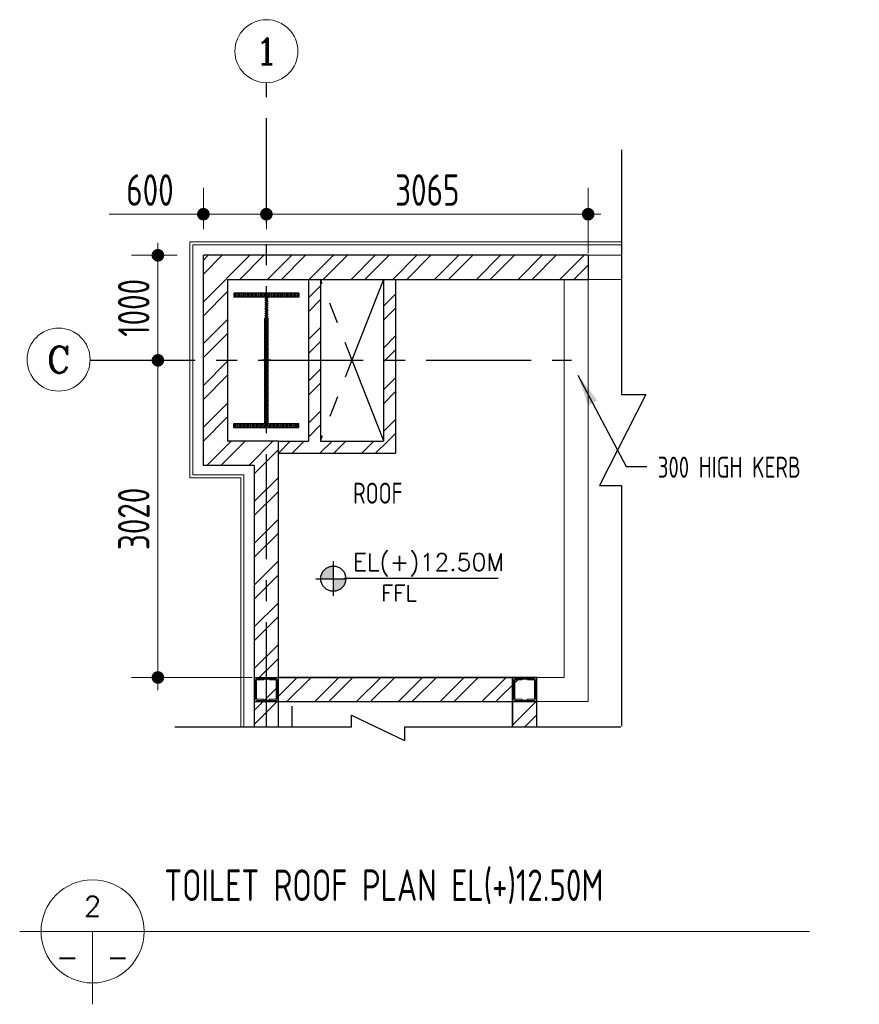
# Model space of a CAD drawing. Extents: x 18893 to 3351893, y -610358 to 406739.
# Tile 84 of 256: x 583901 to 591897, y 147317 to 156693. Entities that reach past the tile are written whole.
import ezdxf
from ezdxf.enums import TextEntityAlignment as Align

# ---------------------------------------------------------------- set-up
doc = ezdxf.new("R2010")
doc.units = 0
doc.header["$LTSCALE"] = 800
doc.header["$MEASUREMENT"] = 0
doc.linetypes.add('CENTER', pattern=[2, 1.25, -0.25, 0.25, -0.25])
doc.linetypes.add('DASH', pattern=[0.35, 0.25, -0.1])
doc.layers.get('0').update_dxf_attribs({"linetype": 'CONTINUOUS'})
for name, color, linetype in [('1', 1, 'CONTINUOUS'), ('CENTER', 2, 'CENTER'), ('COL', 1, 'CENTER'), ('GRID', 8, 'CENTER'), ('TXT', 4, 'CONTINUOUS'), ('WALL', 6, 'CONTINUOUS')]:
    doc.layers.add(name, color=color, linetype=linetype)
for name, color, linetype, lineweight in [('A-CUT OUT', 3, 'CONTINUOUS', 30), ('CLAD-1', 3, 'CONTINUOUS', 15), ('CONCRETE', 4, 'CONTINUOUS', 15), ('DIM', 4, 'CONTINUOUS', 13), ('LOGO', 7, 'CONTINUOUS', 13), ('STAIR', 4, 'CONTINUOUS', 13), ('TEXT', 3, 'CONTINUOUS', 15), ('TIT', 4, 'CONTINUOUS', 13), ('WALL HATCH', 251, 'CONTINUOUS', 13)]:
    doc.layers.add(name, color=color, linetype=linetype, lineweight=lineweight)
doc.styles.add('ROAMNS', font='ROMANS.shx')
doc.styles.add('ROMANC', font='romanc')
doc.styles.add('ROMANS', font='ISO9.shx', dxfattribs={"width": 0.8})
doc.styles.add('SIMPLEX-25', font='simplex.shx')
doc.styles.get("Standard").update_dxf_attribs({"font": 'ISO9'})
doc.dimstyles.new('barka INTERNAL DIM', dxfattribs={"dimscale": 100, "dimtxt": 3, "dimasz": 1.2, "dimexe": 2.5, "dimexo": 2.5, "dimgap": 0.8, "dimtad": 1, "dimdsep": 46, "dimtxsty": 'ROMANS', "dimblk": 'DDOT1', "dimcen": 0, "dimclrd": 256, "dimclre": 256, "dimclrt": 2, "dimadec": 0, "dimazin": 2, "dimtp": 0.1, "dimtm": 0.1, "dimtfac": 0.71, "dimtmove": 2, "dimatfit": 3, "dimfxl": 0, "dimlwd": -1, "dimlwe": -1, "dimarcsym": 0})
doc.dimstyles.get("Standard").update_dxf_attribs({"dimtxt": 0.18, "dimasz": 0.18, "dimexe": 0.18, "dimexo": 0.0625, "dimgap": 0.09, "dimtad": 0, "dimtih": 1, "dimtoh": 1, "dimdec": 4, "dimzin": 0, "dimdsep": 46, "dimtxsty": 'Standard', "dimcen": 0.09, "dimadec": 0, "dimazin": 0, "dimtfac": 1, "dimtdec": 4, "dimtofl": 0, "dimtmove": 0, "dimatfit": 3, "dimfxl": 0, "dimtolj": 1, "dimtzin": 0, "dimarcsym": 0})

# ---------------------------------------------------------------- blocks, each defined once
blk = doc.blocks.new('DDOT1')
blk.add_line((-1, 0), (1, 0))
at = {"const_width": 0.5}
blk.add_lwpolyline([(-0.25, 0, 1), (0.25, 0, 1)], format="xyb", close=True, dxfattribs=at)
blk = doc.blocks.new('*D492')
at = {"layer": 'DIM'}
for p, q in [((585399.9, 154449.3), (584966.9, 154449.3)), ((585216.9, 154329.3), (585216.9, 153569.3)), ((585399.9, 153449.3), (584966.9, 153449.3))]:
    blk.add_line(p, q, dxfattribs=at)
at = {"layer": 'DIM', "xscale": 119.9999999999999, "yscale": 119.9999999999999, "zscale": 119.9999999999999}
for p, rotation in [((585216.9, 154449.3), 90), ((585216.9, 153449.3), 270)]:
    blk.add_blockref('DDOT1', p, dxfattribs=dict(at, rotation=rotation))
at = {"layer": 'DIM', "color": 2, "insert": (584986.9, 153949.3), "char_height": 300, "attachment_point": 5, "rotation": 90, "style": 'ROMANS'}
blk.add_mtext('1000', dxfattribs=at)
blk = doc.blocks.new('*D493')
at = {"layer": 'DIM'}
for p, q in [((585649.9, 154699.3), (585649.9, 155090.5)), ((586249.9, 154699.3), (586249.9, 155090.5)), ((585649.9, 154840.5), (584752.8, 154840.5)), ((586129.9, 154840.5), (585769.9, 154840.5))]:
    blk.add_line(p, q, dxfattribs=at)
at = {"layer": 'DIM', "xscale": 119.9999999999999, "yscale": 119.9999999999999, "zscale": 119.9999999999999, "rotation": 180}
blk.add_blockref('DDOT1', (585649.9, 154840.5), dxfattribs=at)
at = {"layer": 'DIM', "xscale": 119.9999999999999, "yscale": 119.9999999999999, "zscale": 119.9999999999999}
blk.add_blockref('DDOT1', (586249.9, 154840.5), dxfattribs=at)
at = {"layer": 'DIM', "color": 2, "insert": (585141.3, 155070.5), "char_height": 300, "attachment_point": 5, "style": 'ROMANS'}
blk.add_mtext('600', dxfattribs=at)
blk = doc.blocks.new('*D494')
at = {"layer": 'DIM'}
for p, q in [((585399.9, 153449.3), (584966.9, 153449.3)), ((585216.9, 153329.3), (585216.9, 150549.7)), ((586114.9, 150429.7), (584966.9, 150429.7))]:
    blk.add_line(p, q, dxfattribs=at)
at = {"layer": 'DIM', "xscale": 119.9999999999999, "yscale": 119.9999999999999, "zscale": 119.9999999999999}
for p, rotation in [((585216.9, 153449.3), 90), ((585216.9, 150429.7), 270)]:
    blk.add_blockref('DDOT1', p, dxfattribs=dict(at, rotation=rotation))
at = {"layer": 'DIM', "color": 2, "insert": (584986.9, 151939.5), "char_height": 300, "attachment_point": 5, "rotation": 90, "style": 'ROMANS'}
blk.add_mtext('3020', dxfattribs=at)
blk = doc.blocks.new('A$C14326149')
at = {"layer": 'COL'}
h = blk.add_hatch(dxfattribs=at)
h.set_pattern_fill('ANSI31', color=256, scale=100, style=0)
h.paths.add_polyline_path([(310, 640), (0, 640), (0, 600), (310, 600)])
h.paths.add_polyline_path([(0, 600), (0, 640), (-310, 640), (-310, 600)])
h.paths.add_polyline_path([(0, -640), (0, -600), (-310, -600), (-310, -640)])
h.paths.add_polyline_path([(0, -600), (0, -640), (310, -640), (310, -600)])
h.paths.add_polyline_path([(-16, 0), (0, 0), (0, 600), (-16, 600)])
h.paths.add_polyline_path([(0, 0), (16, 0), (16, 600), (0, 600)])
h.paths.add_polyline_path([(16, 0), (0, 0), (0, -600), (16, -600)])
h.paths.add_polyline_path([(-16, -600), (0, -600), (0, 0), (-16, 0)])
at = {"layer": 'COL', "color": 2}
for p, q in [((0, -672.4), (0, 672.4)), ((44, 0), (-44, 0))]:
    blk.add_line(p, q, dxfattribs=at)
at = {"layer": 'COL'}
for p, q in [((310, 640), (-310, 640)), ((-310, 640), (-310, 600)), ((310, 600), (-310, 600)), ((-16, -600), (-16, 600)), ((16, -600), (16, 600)), ((310, 640), (310, 600)), ((-310, -600), (310, -600)), ((-310, -640), (-310, -600)), ((-310, -640), (310, -640)), ((310, -640), (310, -600))]:
    blk.add_line(p, q, dxfattribs=at)
blk = doc.blocks.new('Stub column')
at = {"layer": 'STAIR', "linetype": 'ByBlock'}
for p, q in [((-25, 100), (-100, 100)), ((-100, 100), (-100, -100)), ((-100, 100), (-100, -100)), ((-25, 100), (-100, 100)), ((90, 108), (-90, 108)), ((-90, 100), (-90, 108)), ((-90, 100), (-90, 108)), ((-25, 100), (100, 100)), ((90, 100), (90, 108)), ((100, 100), (100, -100)), ((-108, 90), (-108, -90)), ((-108, 90), (-100, 90)), ((-108, 90), (-100, 90)), ((-108, 90), (-108, -90)), ((108, 90), (100, 90)), ((108, 90), (108, -90)), ((-108, -90), (-100, -90)), ((-108, -90), (-100, -90)), ((108, -90), (100, -90)), ((-100, -100), (-25, -100)), ((-100, -100), (-25, -100)), ((-90, -100), (-90, -108)), ((-90, -100), (-90, -108)), ((90, -108), (-90, -108)), ((100, -100), (-25, -100)), ((90, -100), (90, -108))]:
    blk.add_line(p, q, dxfattribs=at)
for points in [[(-25, -100), (-25, -96.7, 0.401544), (-30.7, -90.8), (-88.3, -88.2, -0.401544), (-94, -82.3), (-94, 82.3, -0.401544), (-88.3, 88.2), (-30.7, 90.8, 0.401544), (-25, 96.7), (-25, 100)], [(-25, -100), (-25, -96.7, 0.401544), (-30.7, -90.8), (-88.3, -88.2, -0.401544), (-94, -82.3), (-94, 82.3, -0.401544), (-88.3, 88.2), (-30.7, 90.8, 0.401544), (-25, 96.7), (-25, 100)], [(25, -100), (25, -96.7, -0.401544), (30.7, -90.8), (88.3, -88.2, 0.401544), (94, -82.3), (94, 82.3, 0.401544), (88.3, 88.2), (30.7, 90.8, -0.401544), (25, 96.7), (25, 100)]]:
    blk.add_lwpolyline(points, format="xyb", dxfattribs=at)
blk = doc.blocks.new('*D495')
at = {"layer": 'DIM'}
for p, q in [((586249.9, 154699.3), (586249.9, 155090.5)), ((589314.9, 154469.3), (589314.9, 155090.5)), ((586369.9, 154840.5), (589194.9, 154840.5))]:
    blk.add_line(p, q, dxfattribs=at)
at = {"layer": 'DIM', "xscale": 119.9999999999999, "yscale": 119.9999999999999, "zscale": 119.9999999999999, "rotation": 180}
blk.add_blockref('DDOT1', (586249.9, 154840.5), dxfattribs=at)
at = {"layer": 'DIM', "xscale": 119.9999999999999, "yscale": 119.9999999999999, "zscale": 119.9999999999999}
blk.add_blockref('DDOT1', (589314.9, 154840.5), dxfattribs=at)
at = {"layer": 'DIM', "color": 2, "insert": (587782.4, 155070.5), "char_height": 300, "attachment_point": 5, "style": 'ROMANS'}
blk.add_mtext('3065', dxfattribs=at)
blk = doc.blocks.new('PL-FFL2')
at = {"layer": 'A-CUT OUT'}
h = blk.add_hatch(color=7, dxfattribs=at)
h.paths.add_polyline_path([(3.09, 1.96, 0.414214), (1.09, -0.04), (3.09, -0.04)])
h.paths.add_polyline_path([(5.09, -0.04), (3.09, -0.04), (3.09, -2.04, 0.414214)])
at = {"color": 1, "linetype": 'Continuous'}
for p, q in [((3.09, 2.74), (3.09, -2.74)), ((29.24, 0), (4.78, 0)), ((4.78, 0), (5.09, 0)), ((0.31, -0.04), (5.09, -0.04))]:
    blk.add_line(p, q, dxfattribs=at)
blk.add_circle((3.09, -0.04), 2, dxfattribs=at)
at = {"layer": 'TEXT', "color": 4, "linetype": 'Continuous'}
blk.add_attdef('EL(+)', text='', height=2.75, dxfattribs=at).set_placement((18.98, 2.4), align=Align.MIDDLE)
at = {"layer": 'TEXT', "color": 3, "linetype": 'Continuous'}
blk.add_attdef('XXX', text='', height=2.5, dxfattribs=at).set_placement((18.44, -3.52), align=Align.MIDDLE)

msp = doc.modelspace()

# ---------------------------------------------------------------- hatches: boundary and pattern name
at = {"layer": 'WALL HATCH'}
h = msp.add_hatch(dxfattribs=at)
h.set_pattern_fill('ANSI32', color=256, scale=750, style=0)
h.set_pattern_definition([(45, (157043.35, 12175.36), (-198.87378, 198.87378), []), (45, (157175.93, 12175.36), (-198.87378, 198.87378), [])])
h.paths.add_polyline_path([(585879.89, 152679.29), (585879.89, 154219.29), (589314.89, 154219.29), (589314.89, 154449.29), (585649.89, 154449.29), (585649.89, 152449.29), (586134.89, 152449.29), (586134.89, 149956.09), (586364.89, 149956.09), (586364.89, 152679.29)])
h = msp.add_hatch(dxfattribs=at)
h.set_pattern_fill('ANSI32', color=256, scale=750, style=0)
h.set_pattern_definition([(45, (123916.6, 165426.67), (-198.87378, 198.87378), []), (45, (124049.17, 165426.67), (-198.87378, 198.87378), [])])
h.paths.add_polyline_path([(587364.89, 152682.5), (587479.89, 152682.5), (587479.89, 154219.29), (587364.89, 154219.29)])
h.paths.add_polyline_path([(587479.89, 152679.29), (586764.89, 152679.29), (586764.89, 154219.29), (586649.89, 154219.29), (586649.89, 152679.29), (586364.89, 152679.29), (586364.89, 152564.29), (586964.89, 152564.29), (587479.89, 152564.29)])
h = msp.add_hatch(dxfattribs=at)
h.set_pattern_fill('ANSI32', color=256, scale=750, style=0)
h.set_pattern_definition([(45, (164684.07, -34770.1), (-198.87378, 198.87378), []), (45, (164816.65, -34770.1), (-198.87378, 198.87378), [])])
h.paths.add_polyline_path([(588649.9, 150199.72), (588554.9, 150199.72), (586364.9, 150199.72), (586364.9, 150314.72), (588649.9, 150314.72)])
h.paths.add_polyline_path([(588649.9, 150314.72), (586364.9, 150314.72), (586364.9, 150429.72), (586374.9, 150429.72), (588649.9, 150429.72)])
h = msp.add_hatch(dxfattribs=at)
h.set_pattern_fill('ANSI32', color=256, scale=750, style=0)
h.set_pattern_definition([(45, (164714.06, -34858.1), (-198.87378, 198.87378), []), (45, (164846.64, -34858.1), (-198.87378, 198.87378), [])])
h.paths.add_polyline_path([(588594.89, 149956.09), (588824.89, 149956.09), (588824.89, 150199.72), (588594.89, 150199.72)])

# ---------------------------------------------------------------- linework, layer by layer
at = {"linetype": 'DASH'}
msp.add_line((586494.89, 149956.09), (586494.89, 150199.72), dxfattribs=at)
at = {"layer": '1'}
for p, q in [((589630.52, 155452.88), (589630.52, 153122.32)), ((589862.78, 153122.32), (589420.88, 152255.92)), ((589630.52, 153122.32), (589862.78, 153122.32)), ((589420.88, 152255.92), (589630.52, 152255.92)), ((587061.98, 149956.09), (587061.98, 150071.83)), ((587061.98, 150071.83), (587564.11, 149829.05)), ((587061.98, 149956.09), (585378.36, 149956.09))]:
    msp.add_line(p, q, dxfattribs=at)
for points in [[(589630.52, 152255.92), (589630.52, 149965.3)], [(589624.4, 149956.09), (587564.11, 149956.09), (587564.11, 149829.05)]]:
    msp.add_lwpolyline(points, dxfattribs=at)
at = {"layer": 'CENTER', "linetype": 'CENTER'}
for p, q in [((587364.89, 154219.29), (586764.89, 152689.29)), ((587364.89, 152689.29), (586764.89, 154219.29))]:
    msp.add_line(p, q, dxfattribs=at)
at = {"layer": 'CLAD-1'}
msp.add_line((589630.52, 154549.29), (585549.89, 154549.29), dxfattribs=at)
at = {"layer": 'CLAD-1', "flags": 128}
for points in [[(589630.52, 154577.29), (585521.89, 154577.29), (585521.89, 152331.29), (585649.89, 152331.29), (586006.89, 152331.29), (586006.89, 149956.09)], [(585549.89, 154549.29), (585549.89, 152359.29), (586034.89, 152359.29), (586034.89, 149956.09)]]:
    msp.add_lwpolyline(points, dxfattribs=at)
at = {"layer": 'CONCRETE'}
for p, q in [((589084.89, 150429.72), (589084.89, 154219.29)), ((589630.52, 154219.29), (589314.89, 154219.29)), ((589314.89, 150199.72), (589314.89, 154219.29)), ((589084.89, 150429.72), (588824.89, 150429.72)), ((588824.89, 150199.72), (589314.89, 150199.72))]:
    msp.add_line(p, q, dxfattribs=at)
at = {"layer": 'CONCRETE', "flags": 128}
msp.add_lwpolyline([(589314.89, 154449.29), (589630.52, 154449.29)], dxfattribs=at)
at = {"layer": 'DIM'}
for centre in [(586249.89, 156392.71), (584271.49, 153455.83)]:
    msp.add_circle(centre, 300, dxfattribs=at)
at = {"layer": 'GRID'}
for p, q in [((586249.89, 149956.09), (586249.89, 156092.71)), ((584571.42, 153449.29), (589154.31, 153449.29))]:
    msp.add_line(p, q, dxfattribs=at)
at = {"layer": 'TIT'}
for p, q in [((583900.54, 148011.75), (591423.01, 148011.75)), ((584594.79, 148011.75), (584594.79, 147317.5))]:
    msp.add_line(p, q, dxfattribs=at)
msp.add_circle((584594.79, 148011.75), 490.91, dxfattribs=at)
at = {"layer": 'WALL'}
for p, q in [((589314.89, 154449.29), (585649.89, 154449.29)), ((585649.89, 152449.29), (585649.89, 154449.29)), ((589314.89, 154449.29), (589314.89, 154219.29)), ((585879.89, 154219.29), (589314.89, 154219.29)), ((585879.89, 154219.29), (585879.89, 152679.29)), ((586649.89, 154219.29), (586649.89, 152679.29)), ((586764.89, 154219.29), (586764.89, 152679.29)), ((587364.89, 154219.29), (587364.89, 152679.29)), ((587479.89, 154219.29), (587479.89, 152564.29)), ((586364.89, 152679.29), (585879.89, 152679.29)), ((586364.89, 149956.09), (586364.89, 152679.29)), ((586364.89, 149956.09), (586364.89, 152679.29)), ((586364.89, 152679.29), (586649.89, 152679.29)), ((586764.89, 152679.29), (587364.89, 152679.29)), ((586364.89, 152564.29), (587479.89, 152564.29)), ((586364.89, 152564.29), (586964.89, 152564.29)), ((586134.89, 152449.29), (585649.89, 152449.29)), ((586134.89, 152449.29), (586134.89, 149956.09)), ((586134.89, 152449.29), (586134.89, 149956.09)), ((586134.9, 150429.72), (588824.89, 150429.72)), ((588824.89, 150429.72), (586364.89, 150429.72)), ((588594.89, 150429.72), (588594.89, 149956.09)), ((588594.89, 149956.09), (588594.89, 150429.72)), ((588824.89, 149956.09), (588824.89, 150429.72)), ((588824.89, 150199.72), (588824.89, 150429.72)), ((586134.9, 150199.72), (588694.9, 150199.72)), ((588579.89, 150199.72), (588824.89, 150199.72))]:
    msp.add_line(p, q, dxfattribs=at)

# ---------------------------------------------------------------- block references
at = {"color": 6}
ref = msp.add_blockref('PL-FFL2', (586701.94, 151372.69), dxfattribs=dict(at, xscale=60, yscale=60, zscale=60))
ref.add_attrib('XXX', 'FFL', dxfattribs={"color": 3, "linetype": 'Continuous', "height": 150, "style": 'SIMPLEX-25'}).set_placement((587513.18, 151232.47), align=Align.MIDDLE)
ref.add_attrib('EL(+)', 'EL(+)12.50M', dxfattribs={"color": 4, "linetype": 'Continuous', "height": 165, "style": 'SIMPLEX-25'}).set_placement((587793.57, 151516.52), align=Align.MIDDLE)
at = {"layer": 'COL', "xscale": -1, "rotation": 180}
for p in [(586249.9, 150314.72), (588709.89, 150314.72)]:
    msp.add_blockref('Stub column', p, dxfattribs=at)
at = {"layer": 'DIM'}
msp.add_blockref('A$C14326149', (586249.89, 153449.29), dxfattribs=at)

# ---------------------------------------------------------------- texts
at = {"layer": 'LOGO', "color": 4, "attachment_point": 1, "style": 'ROMANS'}
for s, insert, char_height, width in [('300 HIGH KERB', (589977.78, 152531.7), 200, 3173.7776), ('ROOF', (587076.51, 152284.23), 200, 945.7839), ('TOILET ROOF PLAN EL(+)12.50M', (585277.4, 148601.51), 300, 6794.4452)]:
    msp.add_mtext(s, dxfattribs=dict(at, insert=insert, char_height=char_height, width=width))
at = {"layer": 'TEXT', "style": 'ROMANC'}
for s, p in [('1', (586249.89, 156392.71)), ('C', (584271.49, 153455.83))]:
    msp.add_text(s, height=250, dxfattribs=at).set_placement(p, align=Align.MIDDLE)
at = {"layer": 'TXT', "style": 'ROAMNS'}
for s, p in [('2', (584594.79, 148251.75)), ('-', (584354.79, 147771.75)), ('-', (584834.79, 147771.75))]:
    msp.add_text(s, height=192, dxfattribs=at).set_placement(p, align=Align.MIDDLE)

# ---------------------------------------------------------------- dimensions: what is measured, and where the dimension line sits
at = {"layer": 'DIM'}
for base, p2, picture, middle in [((585649.89, 154840.54), (585649.89, 154449.29), '*D493', (585141.32, 155070.54)), ((589314.89, 154840.54), (589314.89, 154219.29), '*D495', (587782.39, 155070.54))]:
    dim = msp.add_linear_dim(base=base, p1=(586249.89, 154449.29), p2=p2, dimstyle='barka INTERNAL DIM', override={"dimdec": 0, "dimtmove": 0}, dxfattribs=at)
    dim.commit()
    dim.dimension.update_dxf_attribs({"geometry": picture, "text_midpoint": middle})
dim = msp.add_linear_dim(base=(585216.86, 153449.29), p1=(585649.89, 154449.29), p2=(585649.89, 153449.29), angle=90, dimstyle='barka INTERNAL DIM', override={"dimdec": 0, "dimtmove": 0}, dxfattribs=at)
dim.commit()
dim.dimension.update_dxf_attribs({"geometry": '*D492', "text_midpoint": (585216.86, 153949.29), "dimtype": 160})
dim = msp.add_linear_dim(base=(585216.86, 150429.72), p1=(585649.89, 153449.29), p2=(586364.89, 150429.72), angle=90, dimstyle='barka INTERNAL DIM', override={"dimdec": 0, "dimtmove": 0}, dxfattribs=at)
dim.commit()
dim.dimension.update_dxf_attribs({"geometry": '*D494', "text_midpoint": (584986.86, 151939.51)})

# ---------------------------------------------------------------- leaders
at = {"layer": '1'}
msp.add_leader([(589217.32, 153309.43), (589675.29, 152439.89), (589871.93, 152439.89)], dimstyle='Standard', override={"dimtxt": 350, "dimasz": 300, "dimexe": 0, "dimexo": 0, "dimgap": 100, "dimtad": 0, "dimtih": 0, "dimtoh": 0, "dimdec": 0, "dimtxsty": 'ROMANS', "dimcen": 0, "dimclrd": 9, "dimclre": 9, "dimclrt": 256, "dimtdec": 0, "dimtix": 1, "dimtofl": 1, "dimatfit": 0}, dxfattribs=at)

doc.saveas('drawing.dxf')
